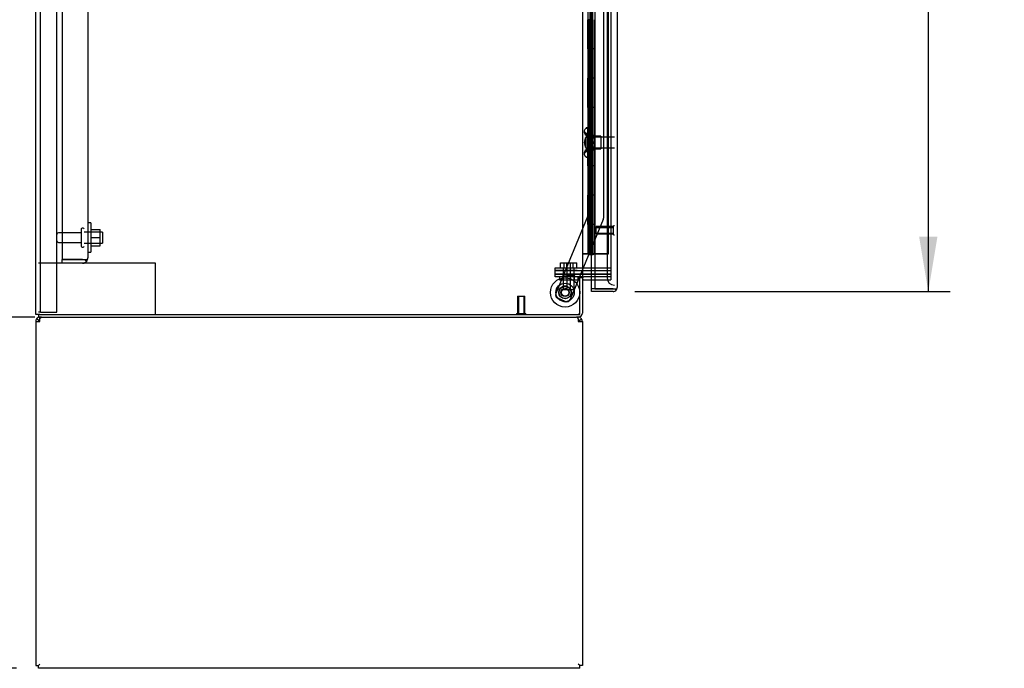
# Model space of a CAD drawing. Header units: inches. Extents: x 1 to 359, y -2 to 239.
# Tile 7 of 24: x 22 to 56, y 83 to 105. Entities that reach past the tile are written whole.
import ezdxf
from ezdxf.enums import TextEntityAlignment as Align
from ezdxf.lldxf.tags import DXFTag

# ---------------------------------------------------------------- set-up
doc = ezdxf.new("R2010")
doc.units = ezdxf.units.IN
doc.header["$MEASUREMENT"] = 0
for name, color, linetype in [('COM43132', 7, 'Continuous'), ('COM50669', 7, 'Continuous'), ('COM55602-3', 7, 'Continuous'), ('COM55607-1', 7, 'Continuous'), ('COM55738-22', 7, 'Continuous'), ('COM70098', 7, 'Continuous'), ('COM70220', 7, 'Continuous'), ('COM70839-2', 7, 'Continuous'), ('COM71181-3', 7, 'Continuous'), ('COM71183-5', 7, 'Continuous'), ('COM71193-1', 7, 'Continuous'), ('Default', 7, 'Continuous'), ('GSK86006', 7, 'Continuous'), ('NTS166105', 7, 'Continuous'), ('NTS18147', 7, 'Continuous'), ('NTS86070', 7, 'Continuous'), ('ROL87452', 7, 'Continuous'), ('RVT17786', 7, 'Continuous'), ('SCC180005', 7, 'Continuous'), ('STD26089', 7, 'Continuous'), ('STD26122', 7, 'Continuous'), ('STD26258', 7, 'Continuous'), ('WAF25059', 7, 'Continuous'), ('WAF25376', 7, 'Continuous'), ('WAM30038', 7, 'Continuous')]:
    doc.layers.add(name, color=color, linetype=linetype)
doc.styles.add('SEACAD_Times_New_Roman', font='times.ttf')
tags = doc.linetypes.add('HIDDEN2', pattern=[0.1875, 0.125, -0.0625]).pattern_tags.tags
tags[6:7] = [DXFTag(74, 4), DXFTag(75, 0), DXFTag(340, '0'), DXFTag(46, 0.0), DXFTag(50, 0.0), DXFTag(44, 0.0), DXFTag(45, 0.0)]
tags[4:5] = [DXFTag(74, 4), DXFTag(75, 0), DXFTag(340, '0'), DXFTag(46, 0.0), DXFTag(50, 0.0), DXFTag(44, 0.0), DXFTag(45, 0.0)]
doc.dimstyles.new('HAMMOND_(STH_-_300x200)', dxfattribs={"dimtxt": 1.5, "dimasz": 1.875, "dimexe": 0.75, "dimexo": 0.75, "dimgap": 0.375, "dimtad": 0, "dimtih": 1, "dimtoh": 1, "dimzin": 0, "dimdsep": 46, "dimtxsty": 'SEACAD_Times_New_Roman', "dimblk1": '_SE_FILLED', "dimblk2": '_SE_FILLED', "dimsah": 1, "dimcen": 0.75, "dimadec": 0, "dimazin": 0, "dimtfac": 0.8, "dimtofl": 0, "dimtmove": 0, "dimatfit": 3, "dimfxl": 1, "dimtolj": 1, "dimtzin": 0, "dimarcsym": 0})

# ---------------------------------------------------------------- blocks, each defined once
blk = doc.blocks.new('SE3')
at = {"layer": 'COM43132', "color": 7, "linetype": 'HIDDEN2'}
for p, q in [((23.941, 152.972), (23.941, 97.222)), ((24.816, 152.912), (24.816, 97.282)), ((24.816, 97.282), (24.816, 97.282)), ((24.816, 97.282), (24.816, 97.282)), ((24.816, 97.282), (24.816, 97.282)), ((23.941, 97.222), (24.631, 97.222)), ((23.941, 97.097), (23.941, 97.222)), ((24.631, 97.222), (23.941, 97.222)), ((24.631, 97.097), (23.941, 97.097)), ((24.631, 97.222), (24.631, 97.222)), ((24.631, 97.222), (24.781, 97.222)), ((24.631, 97.222), (24.714, 97.222)), ((24.714, 97.222), (24.781, 97.173))]:
    blk.add_line(p, q, dxfattribs=at)
for start, end in [(323.806, 359.8792), (359.9411, 0), (270, 323.806)]:
    blk.add_arc((24.631, 97.282), 0.185, start, end, dxfattribs=at)
blk.add_open_spline([(24.781, 97.222), (24.792, 97.232), (24.801, 97.242), (24.81, 97.257), (24.812, 97.262), (24.816, 97.272), (24.816, 97.277), (24.816, 97.282)], degree=3, knots=[0, 0, 0, 0, 0.5, 0.5, 0.75, 0.75, 1, 1, 1, 1], dxfattribs=at)
at = {"layer": 'COM50669', "color": 7, "linetype": 'HIDDEN2'}
for p, q in [((23.941, 97.097), (23.129, 97.097)), ((26.986, 97.097), (24.631, 97.097)), ((27.129, 97.097), (26.986, 97.097)), ((27.129, 95.347), (27.129, 97.097))]:
    blk.add_line(p, q, dxfattribs=at)
at = {"layer": 'COM55602-3', "color": 7, "linetype": 'Continuous'}
for p, q in [((23.215, 95.252), (23.177, 95.252)), ((23.177, 95.196), (23.177, 95.252)), ((23.235, 95.252), (41.522, 95.252)), ((41.579, 95.252), (41.542, 95.252)), ((41.579, 95.196), (41.579, 95.252)), ((23.034, 95.109), (23.034, 83.347)), ((23.034, 95.109), (23.177, 95.109)), ((23.139, 95.138), (23.064, 95.196)), ((23.177, 95.109), (23.177, 95.196)), ((41.579, 95.196), (41.579, 95.109)), ((41.579, 95.109), (41.722, 95.109)), ((41.617, 95.138), (41.693, 95.196)), ((41.722, 95.109), (41.722, 83.347)), ((23.034, 83.347), (23.129, 83.347)), ((23.129, 83.347), (23.177, 83.395)), ((23.129, 83.347), (23.177, 83.395)), ((23.129, 83.252), (23.129, 83.347)), ((41.627, 83.252), (23.129, 83.252)), ((41.627, 83.347), (41.579, 83.395)), ((41.627, 83.347), (41.579, 83.395)), ((41.722, 83.347), (41.627, 83.347)), ((41.627, 83.252), (41.627, 83.347))]:
    blk.add_line(p, q, dxfattribs=at)
for centre, radius, start, end in [((23.177, 95.109), 0.143, 90, 142.4161), ((41.579, 95.109), 0.143, 37.5839, 90), ((23.177, 95.109), 0.143, 142.4162, 180), ((23.177, 95.109), 0.048, 142.4162, 180), ((23.177, 95.109), 0.048, 90, 142.4162), ((41.579, 95.109), 0.048, 37.5838, 90), ((41.579, 95.109), 0.048, 0, 37.5838), ((41.579, 95.109), 0.143, 0, 37.5838)]:
    blk.add_arc(centre, radius, start, end, dxfattribs=at)
for points in [[(23.235, 95.252), (23.225, 95.252), (23.216, 95.247), (23.197, 95.228), (23.187, 95.214), (23.177, 95.196)], [(41.579, 95.196), (41.57, 95.214), (41.56, 95.228), (41.541, 95.247), (41.531, 95.252), (41.522, 95.252)]]:
    blk.add_open_spline(points, degree=3, knots=[0, 0, 0, 0, 0.5, 0.5, 1, 1, 1, 1], dxfattribs=at)
at = {"layer": 'COM55607-1', "color": 7, "linetype": 'HIDDEN2'}
for p, q in [((41.97, 153.421), (41.97, 97.421)), ((42.07, 97.421), (42.07, 153.421)), ((42.615, 97.421), (42.615, 153.421)), ((42.031, 105.42), (41.903, 105.42)), ((41.903, 105.42), (41.903, 104.421)), ((41.908, 104.421), (41.908, 105.42)), ((42.075, 105.42), (42.02, 105.42)), ((42.031, 105.42), (42.031, 104.421)), ((41.934, 104.421), (41.903, 104.421)), ((41.903, 104.421), (41.903, 103.421)), ((42.031, 104.42), (41.903, 104.42)), ((41.979, 104.42), (41.979, 103.421)), ((42.02, 104.42), (42.02, 103.421)), ((42.075, 104.42), (42.02, 104.42)), ((41.934, 103.421), (41.903, 103.421)), ((42.031, 103.42), (41.903, 103.42)), ((41.903, 103.42), (41.903, 102.421)), ((41.908, 102.421), (41.908, 103.42)), ((42.075, 103.42), (42.02, 103.42)), ((42.031, 103.42), (42.031, 102.421)), ((41.934, 102.421), (41.903, 102.421)), ((41.903, 102.421), (41.903, 101.421)), ((42.031, 102.42), (41.903, 102.42)), ((41.979, 102.42), (41.979, 101.421)), ((42.02, 102.42), (42.02, 101.421)), ((42.075, 102.42), (42.02, 102.42)), ((41.934, 101.421), (41.903, 101.421)), ((42.031, 101.42), (41.903, 101.42)), ((41.903, 101.42), (41.903, 100.421)), ((41.908, 100.421), (41.908, 101.42)), ((42.075, 101.42), (42.02, 101.42)), ((42.031, 101.42), (42.031, 100.421)), ((41.934, 100.421), (41.903, 100.421)), ((41.903, 100.421), (41.903, 99.421)), ((42.031, 100.42), (41.903, 100.42)), ((41.979, 100.42), (41.979, 99.421)), ((42.02, 100.42), (42.02, 99.421)), ((42.075, 100.42), (42.02, 100.42)), ((41.934, 99.421), (41.903, 99.421)), ((42.031, 99.42), (41.903, 99.42)), ((41.903, 99.42), (41.903, 98.421)), ((41.908, 98.421), (41.908, 99.42)), ((42.075, 99.42), (42.02, 99.42)), ((42.031, 99.42), (42.031, 98.421)), ((41.934, 98.421), (41.903, 98.421)), ((41.903, 98.421), (41.903, 97.421)), ((42.031, 98.42), (41.903, 98.42)), ((41.979, 98.42), (41.979, 97.42)), ((42.02, 98.42), (42.02, 97.42)), ((42.075, 98.42), (42.02, 98.42)), ((41.784, 97.42), (41.722, 97.42)), ((41.784, 97.421), (41.784, 97.42)), ((41.979, 97.42), (41.784, 97.42)), ((41.958, 97.385), (41.958, 97.411)), ((41.958, 97.411), (42.008, 97.411)), ((42.008, 97.385), (41.958, 97.385)), ((41.97, 97.421), (41.97, 97.411)), ((42.02, 97.42), (41.979, 97.42)), ((42.033, 97.411), (42.008, 97.411)), ((42.033, 97.385), (42.008, 97.385)), ((42.02, 97.42), (42.075, 97.42)), ((42.033, 97.411), (42.083, 97.411)), ((42.083, 97.385), (42.033, 97.385)), ((42.07, 97.411), (42.07, 97.421)), ((42.075, 97.421), (42.075, 97.42)), ((42.1, 97.42), (42.075, 97.42)), ((42.083, 97.411), (42.083, 97.385)), ((42.615, 97.42), (42.1, 97.42)), ((42.139, 97.421), (42.615, 97.421)), ((42.615, 97.421), (42.615, 97.42))]:
    blk.add_line(p, q, dxfattribs=at)
at = {"layer": 'COM55607-1', "color": 7, "linetype": 'Continuous'}
for p, q in [((41.934, 104.421), (41.934, 105.421)), ((42.137, 104.421), (42.137, 105.421)), ((42.137, 104.421), (41.934, 104.421)), ((41.934, 103.421), (41.934, 104.421)), ((42.137, 104.421), (41.934, 104.421)), ((42.137, 103.421), (42.137, 104.421)), ((42.137, 103.421), (41.934, 103.421)), ((42.137, 103.421), (41.934, 103.421)), ((41.934, 102.421), (41.934, 103.421)), ((42.137, 102.421), (42.137, 103.421)), ((42.137, 102.421), (41.934, 102.421)), ((41.934, 101.421), (41.934, 102.421)), ((42.137, 102.421), (41.934, 102.421)), ((42.137, 101.421), (42.137, 102.421)), ((42.137, 101.421), (41.934, 101.421)), ((42.137, 101.421), (41.934, 101.421)), ((41.934, 100.421), (41.934, 101.421)), ((42.137, 100.421), (42.137, 101.421)), ((42.137, 100.421), (41.934, 100.421)), ((41.934, 99.421), (41.934, 100.421)), ((42.137, 100.421), (41.934, 100.421)), ((42.137, 99.421), (42.137, 100.421)), ((42.137, 99.421), (41.934, 99.421)), ((42.137, 99.421), (41.934, 99.421)), ((41.934, 98.421), (41.934, 99.421)), ((42.137, 98.421), (42.137, 99.421)), ((42.137, 98.421), (41.934, 98.421)), ((41.934, 97.421), (41.934, 98.421)), ((42.137, 98.421), (41.934, 98.421)), ((42.137, 97.421), (42.137, 98.421)), ((41.722, 97.421), (41.934, 97.421)), ((41.934, 97.421), (42.137, 97.421)), ((42.137, 97.421), (42.139, 97.421))]:
    blk.add_line(p, q, dxfattribs=at)
at = {"layer": 'COM55738-22', "color": 7, "linetype": 'HIDDEN2'}
for p, q in [((23.201, 95.429), (23.201, 155.179)), ((23.754, 95.429), (23.754, 155.179)), ((23.201, 95.429), (23.129, 95.429)), ((23.201, 95.429), (23.317, 95.429)), ((23.317, 95.429), (23.567, 95.429)), ((23.567, 95.429), (23.754, 95.429))]:
    blk.add_line(p, q, dxfattribs=at)
at = {"layer": 'COM70098', "color": 7, "linetype": 'HIDDEN2'}
for p, q in [((40.79, 96.847), (40.79, 96.942)), ((40.79, 96.942), (41.54, 96.942)), ((41.54, 96.942), (42.689, 96.942)), ((41.54, 96.847), (40.79, 96.847)), ((40.79, 96.627), (40.79, 96.722)), ((40.79, 96.722), (41.54, 96.722)), ((41.54, 96.627), (40.79, 96.627)), ((41.54, 96.847), (42.689, 96.847)), ((42.689, 96.722), (41.54, 96.722)), ((41.579, 96.627), (41.54, 96.627))]:
    blk.add_line(p, q, dxfattribs=at)
at = {"layer": 'COM70220', "color": 7, "linetype": 'HIDDEN2'}
for p, q in [((42.564, 153.994), (42.564, 96.847)), ((42.564, 96.847), (42.564, 96.597))]:
    blk.add_line(p, q, dxfattribs=at)
blk.add_arc((42.814, 96.597), 0.25, 180, 270, dxfattribs=at)
at = {"layer": 'COM70839-2', "color": 7, "linetype": 'HIDDEN2'}
for p, q in [((41.894, 124.564), (41.907, 98.718)), ((42.426, 123.189), (42.439, 98.637)), ((41.907, 98.718), (40.808, 96.061)), ((41.907, 98.718), (40.808, 96.061)), ((42.429, 98.589), (41.299, 95.858)), ((42.429, 98.589), (41.617, 96.627)), ((41.605, 96.597), (41.299, 95.858)), ((41.135, 95.79), (40.876, 95.898)), ((41.135, 95.79), (40.876, 95.898))]:
    blk.add_line(p, q, dxfattribs=at)
at = {"layer": 'COM70839-2', "color": 7, "linetype": 'Continuous'}
blk.add_line((41.617, 96.627), (41.605, 96.597), dxfattribs=at)
at = {"layer": 'COM70839-2', "color": 7, "linetype": 'HIDDEN2'}
blk.add_circle((41.127, 96.098), 0.129, dxfattribs=at)
for centre, radius, start, end in [((42.314, 98.637), 0.125, 337.5175, 0.0295), ((42.314, 98.637), 0.125, 337.5175, 0.0295), ((40.924, 96.013), 0.125, 157.5175, 247.5175), ((41.127, 96.098), 0.129, 161.7139, 203.903), ((41.127, 96.098), 0.129, 73.3998, 92.8729), ((41.183, 95.906), 0.125, 247.5175, 337.5175)]:
    blk.add_arc(centre, radius, start, end, dxfattribs=at)
at = {"layer": 'COM71181-3', "color": 7, "linetype": 'Continuous'}
for p, q in [((23.034, 95.347), (23.034, 155.282)), ((41.722, 154.002), (41.722, 96.627)), ((41.579, 96.627), (41.579, 96.597)), ((41.722, 96.627), (41.579, 96.627)), ((41.579, 96.597), (41.627, 96.597)), ((41.627, 95.347), (41.627, 96.597)), ((41.722, 96.627), (41.77, 96.627)), ((42.139, 96.627), (41.77, 96.627)), ((23.177, 95.347), (23.034, 95.347)), ((23.177, 95.347), (41.627, 95.347))]:
    blk.add_line(p, q, dxfattribs=at)
at = {"layer": 'COM71181-3', "color": 7, "linetype": 'HIDDEN2'}
for p, q in [((42.689, 154.002), (42.689, 96.627)), ((42.689, 96.627), (42.139, 96.627))]:
    blk.add_line(p, q, dxfattribs=at)
at = {"layer": 'COM71183-5', "color": 7, "linetype": 'Continuous'}
for p, q in [((41.722, 96.597), (41.627, 96.597)), ((41.722, 96.597), (41.722, 95.395)), ((41.77, 96.532), (42.139, 96.532)), ((23.129, 95.347), (23.129, 95.252)), ((23.177, 95.252), (23.129, 95.252)), ((23.235, 95.252), (23.215, 95.252)), ((41.542, 95.252), (41.522, 95.252))]:
    blk.add_line(p, q, dxfattribs=at)
at = {"layer": 'COM71183-5', "color": 7, "linetype": 'HIDDEN2'}
for p in [(42.689, 96.627), (42.139, 96.532)]:
    blk.add_line(p, (42.689, 96.532), dxfattribs=at)
at = {"layer": 'COM71183-5', "color": 7, "linetype": 'Continuous'}
for centre, radius, start, end in [((41.77, 96.484), 0.143, 90, 127.7949), ((41.77, 96.484), 0.048, 90, 180), ((41.579, 95.395), 0.143, 270, 0)]:
    blk.add_arc(centre, radius, start, end, dxfattribs=at)
at = {"layer": 'COM71183-5', "color": 7, "linetype": 'HIDDEN2'}
blk.add_arc((41.579, 95.395), 0.048, 270, 0, dxfattribs=at)
at = {"layer": 'COM71193-1', "color": 7, "linetype": 'Continuous'}
for p, q in [((42.139, 154.619), (42.139, 96.222)), ((42.909, 154.571), (42.909, 96.27)), ((42.034, 96.222), (42.034, 96.532)), ((42.909, 96.27), (42.909, 96.27)), ((42.909, 96.27), (42.909, 96.27)), ((42.909, 96.27), (42.909, 96.27)), ((42.034, 96.127), (42.034, 96.222)), ((42.766, 96.222), (42.034, 96.222)), ((42.139, 96.222), (42.034, 96.222)), ((42.766, 96.127), (42.034, 96.127)), ((42.139, 96.222), (42.766, 96.222)), ((42.766, 96.222), (42.766, 96.222)), ((42.766, 96.222), (42.88, 96.222)), ((42.766, 96.222), (42.829, 96.222)), ((42.829, 96.222), (42.88, 96.183))]:
    blk.add_line(p, q, dxfattribs=at)
at = {"layer": 'COM71193-1', "color": 7, "linetype": 'HIDDEN2'}
blk.add_line((42.034, 96.532), (42.034, 154.097), dxfattribs=at)
at = {"layer": 'COM71193-1', "color": 7, "linetype": 'Continuous'}
for start, end in [(322.4964, 359.8439), (359.9238, 0), (270, 322.4964)]:
    blk.add_arc((42.766, 96.27), 0.143, start, end, dxfattribs=at)
blk.add_open_spline([(42.88, 96.222), (42.889, 96.23), (42.897, 96.238), (42.904, 96.25), (42.906, 96.254), (42.909, 96.262), (42.909, 96.266), (42.909, 96.27)], degree=3, knots=[0, 0, 0, 0, 0.5, 0.5, 0.75, 0.75, 1, 1, 1, 1], dxfattribs=at)
at = {"layer": 'GSK86006', "color": 7, "linetype": 'HIDDEN2'}
for p, q in [((40.79, 96.722), (40.79, 96.847)), ((40.79, 96.847), (41.54, 96.847)), ((41.54, 96.722), (40.79, 96.722)), ((41.54, 96.847), (42.689, 96.847)), ((41.54, 96.722), (42.689, 96.722))]:
    blk.add_line(p, q, dxfattribs=at)
at = {"layer": 'NTS166105', "color": 7, "linetype": 'HIDDEN2'}
for p, q in [((24.912, 98.246), (25.232, 98.246)), ((24.912, 97.974), (25.232, 97.974)), ((25.232, 97.974), (25.232, 98.246)), ((25.232, 97.696), (25.232, 97.974)), ((24.912, 97.696), (25.232, 97.696))]:
    blk.add_line(p, q, dxfattribs=at)
at = {"layer": 'NTS18147', "color": 7, "linetype": 'HIDDEN2'}
for p, q in [((41.843, 101.718), (41.843, 101.722)), ((41.906, 101.722), (41.843, 101.722)), ((41.843, 101.718), (41.906, 101.718)), ((41.906, 101.718), (41.906, 101.722)), ((41.906, 101.529), (41.906, 101.718)), ((41.781, 101.623), (41.781, 101.569)), ((41.843, 101.529), (41.843, 101.411)), ((41.906, 101.529), (41.843, 101.529)), ((41.843, 101.411), (41.906, 101.411)), ((41.906, 101.411), (41.906, 101.529)), ((42.344, 101.442), (41.906, 101.442)), ((41.906, 101.033), (41.906, 101.411)), ((42.344, 101.442), (42.344, 101.002)), ((41.843, 101.033), (41.843, 100.916)), ((41.906, 101.033), (41.843, 101.033)), ((41.906, 100.916), (41.906, 101.033)), ((41.906, 101.002), (42.344, 101.002)), ((41.781, 100.876), (41.781, 100.821)), ((41.843, 100.916), (41.906, 100.916)), ((41.843, 100.727), (41.843, 100.722)), ((41.906, 100.727), (41.843, 100.727)), ((41.843, 100.722), (41.906, 100.722)), ((41.906, 100.727), (41.906, 100.916)), ((41.906, 100.727), (41.906, 100.722))]:
    blk.add_line(p, q, dxfattribs=at)
blk.add_arc((42.1, 101.222), 0.318, 143.6338, 216.3662, dxfattribs=at)
for centre, start_param, end_param in [((42.1, 101.623), 2.506883, 3.776302), ((42.1, 101.569), 3.141593, 3.776302), ((42.1, 100.876), 2.506883, 3.141593), ((42.1, 100.821), 2.506883, 3.776302)]:
    blk.add_ellipse(centre, major_axis=(0.318, 0), ratio=0.5, start_param=start_param, end_param=end_param, dxfattribs=at)
at = {"layer": 'NTS86070', "color": 7, "linetype": 'HIDDEN2'}
for p, q in [((40.939, 96.627), (40.939, 96.527)), ((41.043, 96.657), (41.043, 96.627)), ((41.053, 96.667), (41.178, 96.667)), ((41.064, 96.627), (41.064, 96.527)), ((41.168, 96.657), (41.168, 96.627)), ((41.451, 96.667), (41.178, 96.667)), ((41.336, 96.627), (41.336, 96.657)), ((41.439, 96.627), (41.439, 96.527)), ((41.461, 96.627), (41.461, 96.657)), ((41.564, 96.627), (41.564, 96.527)), ((40.939, 96.527), (41.064, 96.527)), ((41.064, 96.527), (41.564, 96.527))]:
    blk.add_line(p, q, dxfattribs=at)
for centre, start, end in [((41.053, 96.657), 90, 180), ((41.178, 96.657), 90, 180), ((41.326, 96.657), 0, 90), ((41.451, 96.657), 0, 90)]:
    blk.add_arc(centre, 0.01, start, end, dxfattribs=at)
at = {"layer": 'ROL87452', "color": 7, "linetype": 'HIDDEN2'}
for radius in [0.5, 0.5, 0.206]:
    blk.add_circle((41.127, 96.098), radius, dxfattribs=at)
at = {"layer": 'RVT17786', "color": 7, "linetype": 'HIDDEN2'}
for radius in [0.217, 0.125]:
    blk.add_circle((41.127, 96.098), radius, dxfattribs=at)
for start, end in [(69.7144, 100.9034), (169.5364, 181.1237)]:
    blk.add_arc((41.127, 96.098), 0.217, start, end, dxfattribs=at)
at = {"layer": 'SCC180005', "color": 7, "linetype": 'HIDDEN2'}
for p, q in [((40.973, 97.116), (41.098, 97.116)), ((40.973, 96.942), (40.973, 97.116)), ((41.066, 96.942), (41.066, 96.192)), ((41.098, 97.116), (41.314, 97.116)), ((41.098, 96.942), (41.098, 97.116)), ((41.189, 96.942), (41.189, 97.116)), ((41.191, 96.942), (41.191, 96.192)), ((41.312, 96.192), (41.312, 96.942)), ((41.314, 97.116), (41.53, 97.116)), ((41.314, 96.942), (41.314, 97.116)), ((41.405, 96.942), (41.405, 97.116)), ((41.437, 96.192), (41.437, 96.942)), ((41.53, 96.942), (41.53, 97.116)), ((41.191, 96.192), (41.066, 96.192)), ((41.437, 96.192), (41.191, 96.192))]:
    blk.add_line(p, q, dxfattribs=at)
at = {"layer": 'STD26089', "color": 7, "linetype": 'HIDDEN2'}
for p, q in [((24.591, 98.267), (24.591, 97.677)), ((24.661, 98.297), (24.621, 98.297)), ((24.591, 98.138), (23.814, 98.138)), ((25.316, 98.16), (24.691, 98.16)), ((25.316, 98.16), (25.316, 97.785)), ((23.814, 97.806), (24.591, 97.806)), ((24.621, 97.647), (24.661, 97.647)), ((24.691, 97.785), (25.316, 97.785))]:
    blk.add_line(p, q, dxfattribs=at)
for centre, radius, start, end in [((24.621, 98.267), 0.03, 90, 180), ((24.661, 98.267), 0.03, 0, 90), ((23.814, 98.078), 0.06, 90, 180), ((23.814, 97.866), 0.06, 180, 270), ((24.621, 97.677), 0.03, 180, 270), ((24.661, 97.677), 0.03, 270, 0)]:
    blk.add_arc(centre, radius, start, end, dxfattribs=at)
at = {"layer": 'STD26122', "color": 7, "linetype": 'HIDDEN2'}
for p, q in [((41.849, 101.407), (41.814, 101.372)), ((41.814, 101.372), (41.814, 101.072)), ((41.849, 101.037), (41.849, 101.407)), ((42.814, 101.407), (41.849, 101.407)), ((41.814, 101.072), (41.849, 101.037)), ((41.849, 101.037), (42.814, 101.037))]:
    blk.add_line(p, q, dxfattribs=at)
at = {"layer": 'STD26258', "color": 7, "linetype": 'HIDDEN2'}
for p, q in [((42.189, 98.097), (42.189, 98.347)), ((42.783, 98.347), (42.189, 98.347)), ((42.189, 98.317), (42.783, 98.317)), ((42.783, 98.066), (42.783, 98.378)), ((42.814, 98.378), (42.783, 98.378)), ((42.189, 98.128), (42.783, 98.128)), ((42.189, 98.097), (42.783, 98.097)), ((42.783, 98.066), (42.814, 98.066)), ((39.502, 95.972), (39.752, 95.972)), ((39.502, 95.972), (39.502, 95.378)), ((39.533, 95.972), (39.533, 95.378)), ((39.722, 95.972), (39.722, 95.378)), ((39.752, 95.378), (39.752, 95.972)), ((39.471, 95.378), (39.784, 95.378)), ((39.471, 95.378), (39.471, 95.347)), ((39.784, 95.347), (39.784, 95.378))]:
    blk.add_line(p, q, dxfattribs=at)
at = {"layer": 'WAF25059', "color": 7, "linetype": 'HIDDEN2'}
for p, q in [((24.912, 98.472), (24.816, 98.472)), ((24.912, 98.472), (24.912, 97.472)), ((24.816, 97.472), (24.912, 97.472))]:
    blk.add_line(p, q, dxfattribs=at)
at = {"layer": 'WAF25376', "color": 7, "linetype": 'HIDDEN2'}
for radius in [0.315, 0.14, 0.14]:
    blk.add_circle((41.127, 96.098), radius, dxfattribs=at)
for start, end in [(171.3396, 183.4677), (261.4871, 278.7337)]:
    blk.add_arc((41.127, 96.098), 0.315, start, end, dxfattribs=at)
at = {"layer": 'WAM30038', "color": 7, "linetype": 'HIDDEN2'}
for p, q in [((42.031, 100.847), (42.031, 101.597)), ((42.055, 101.597), (42.031, 101.597)), ((42.055, 100.847), (42.055, 101.597)), ((42.07, 101.404), (42.103, 101.383)), ((42.119, 101.396), (42.074, 101.424)), ((42.074, 101.399), (42.119, 101.371)), ((42.103, 101.383), (42.119, 101.396)), ((42.119, 101.45), (42.119, 101.396)), ((42.119, 101.371), (42.119, 101.24)), ((42.119, 101.24), (42.074, 101.24)), ((42.074, 101.205), (42.119, 101.205)), ((42.119, 101.073), (42.074, 101.045)), ((42.074, 101.02), (42.119, 101.048)), ((42.103, 101.061), (42.075, 101.044)), ((42.119, 101.048), (42.103, 101.061)), ((42.119, 101.205), (42.119, 101.073)), ((42.119, 101.048), (42.119, 100.994)), ((42.031, 100.847), (42.055, 100.847))]:
    blk.add_line(p, q, dxfattribs=at)
for centre, radius, start, end in [((42.642, 102.128), 0.854, 226.5547, 228.2901), ((42.073, 101.222), 0.0182, 87.1609, 177.9942), ((42.073, 101.223), 0.0181, 181.7718, 273.073), ((42.64, 100.319), 0.85, 131.7058, 133.4493)]:
    blk.add_arc(centre, radius, start, end, dxfattribs=at)
for points, knots in [([(42.055, 101.424), (42.055, 101.422), (42.056, 101.42), (42.058, 101.415), (42.06, 101.412), (42.066, 101.406), (42.07, 101.402), (42.074, 101.399)], [0, 0, 0, 0, 0.25, 0.25, 0.5, 0.5, 1, 1, 1, 1]), ([(42.074, 101.424), (42.072, 101.426), (42.07, 101.427), (42.066, 101.428), (42.064, 101.429), (42.062, 101.429), (42.061, 101.429), (42.061, 101.429)], [0, 0, 0, 0, 0.25, 0.25, 0.5, 0.5, 0.5626015, 0.5626015, 0.5626015, 0.5626015]), ([(42.074, 101.49), (42.076, 101.489), (42.078, 101.487), (42.081, 101.485), (42.093, 101.473), (42.106, 101.462), (42.119, 101.45)], [0, 0, 0, 0, 0.141448, 0.141448, 0.141448, 1, 1, 1, 1]), ([(42.074, 101.045), (42.072, 101.043), (42.07, 101.042), (42.066, 101.038), (42.064, 101.036), (42.06, 101.032), (42.058, 101.03), (42.056, 101.025), (42.055, 101.022), (42.055, 101.02)], [0, 0, 0, 0, 0.25, 0.25, 0.5, 0.5, 0.75, 0.75, 1, 1, 1, 1]), ([(42.061, 101.015), (42.061, 101.015), (42.062, 101.015), (42.066, 101.015), (42.07, 101.017), (42.074, 101.02)], [0.4389304, 0.4389304, 0.4389304, 0.4389304, 0.5, 0.5, 1, 1, 1, 1]), ([(42.119, 100.994), (42.106, 100.982), (42.093, 100.971), (42.081, 100.96), (42.078, 100.958), (42.076, 100.956), (42.074, 100.954)], [0, 0, 0, 0, 0.858552, 0.858552, 0.858552, 1, 1, 1, 1])]:
    blk.add_open_spline(points, degree=3, knots=knots, dxfattribs=at)
blk = doc.blocks.new('DMBLK3577')
at = {"layer": 'Default', "linetype": 'Continuous'}
for points in [[(12.98, 153.502), (13.605, 153.502), (13.292, 155.377)], [(12.98, 85.127), (13.292, 83.252), (13.605, 85.127)]]:
    blk.add_hatch(color=7, dxfattribs=at).paths.add_polyline_path(points)
at = {"layer": 'Default', "color": 7, "linetype": 'Continuous'}
for p, q in [((22.379, 155.377), (12.542, 155.377)), ((13.292, 155.377), (13.292, 120.59)), ((13.292, 118.565), (13.292, 83.252)), ((22.379, 83.252), (12.542, 83.252))]:
    blk.add_line(p, q, dxfattribs=at)
at = {"layer": 'Default', "color": 7, "linetype": 'Continuous', "style": 'SEACAD_Times_New_Roman'}
blk.add_text('72.13', height=1.5, dxfattribs=at).set_placement((10.733, 120.065), align=Align.TOP_LEFT)
blk = doc.blocks.new('_SE_FILLED')
at = {"color": 0}
blk.add_line((0, 0), (-1, 0), dxfattribs=at)
blk.add_solid([(0, 0), (-1, -0.1665), (-1, 0.1665), (0, 0)], dxfattribs=at)
blk = doc.blocks.new('DMBLK3578')
at = {"layer": 'Default', "linetype": 'Continuous'}
for points in [[(53.853, 152.839), (53.541, 154.714), (53.228, 152.839)], [(53.853, 98.002), (53.228, 98.002), (53.541, 96.127)]]:
    blk.add_hatch(color=7, dxfattribs=at).paths.add_polyline_path(points)
at = {"layer": 'Default', "color": 7, "linetype": 'Continuous'}
for p, q in [((43.516, 154.714), (54.291, 154.714)), ((53.541, 154.714), (53.541, 126.696)), ((53.541, 122.421), (53.541, 96.127)), ((43.516, 96.127), (54.291, 96.127))]:
    blk.add_line(p, q, dxfattribs=at)
at = {"layer": 'Default', "color": 7, "linetype": 'Continuous', "style": 'SEACAD_Times_New_Roman'}
for s, p in [('58.59', (50.981, 126.171)), ('DOOR', (50.395, 123.921))]:
    blk.add_text(s, height=1.5, dxfattribs=at).set_placement(p, align=Align.TOP_LEFT)
blk = doc.blocks.new('DMBLK3591')
at = {"layer": 'Default', "linetype": 'Continuous'}
for points in [[(17.955, 93.377), (18.58, 93.377), (18.268, 95.252)], [(17.955, 85.127), (18.268, 83.252), (18.58, 85.127)]]:
    blk.add_hatch(color=7, dxfattribs=at).paths.add_polyline_path(points)
at = {"layer": 'Default', "color": 7, "linetype": 'Continuous'}
for p, q in [((23.004, 95.252), (17.518, 95.252)), ((18.268, 90.527), (18.268, 95.252)), ((18.268, 83.252), (18.268, 88.502)), ((22.379, 83.252), (17.518, 83.252))]:
    blk.add_line(p, q, dxfattribs=at)
at = {"layer": 'Default', "color": 7, "linetype": 'Continuous', "style": 'SEACAD_Times_New_Roman'}
blk.add_text('12.00', height=1.5, dxfattribs=at).set_placement((15.708, 90.002), align=Align.TOP_LEFT)

msp = doc.modelspace()

# ---------------------------------------------------------------- block references
at = {"layer": 'Default'}
msp.add_blockref('SE3', (0, 0), dxfattribs=at)

# ---------------------------------------------------------------- dimensions: what is measured, and where the dimension line sits
at = {"layer": 'Default', "color": 7, "linetype": 'Continuous'}
for base, p1, p2, angle, text, picture, middle, dimtype in [((13.292202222, 155.377155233), (23.129364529, 155.377155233), (23.129443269, 83.252155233), 270.000062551, '\\A1;<>', 'DMBLK3577', (13.292202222, 119.314655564), 161), ((53.541, 154.714), (42.034, 154.714), (42.034, 96.127), 270, '\\A1;<>\\PDOOR', 'DMBLK3578', (53.541, 125.421), 161), ((18.268, 95.252), (23.129, 83.252), (23.754, 95.252), 90, '\\A1;<>', 'DMBLK3591', (18.268, 89.252), 160)]:
    dim = msp.add_linear_dim(base=base, p1=p1, p2=p2, angle=angle, text=text, dimstyle='HAMMOND_(STH_-_300x200)', dxfattribs=at)
    dim.commit()
    dim.dimension.update_dxf_attribs({"geometry": picture, "text_midpoint": middle, "dimtype": dimtype})

doc.saveas('drawing.dxf')
